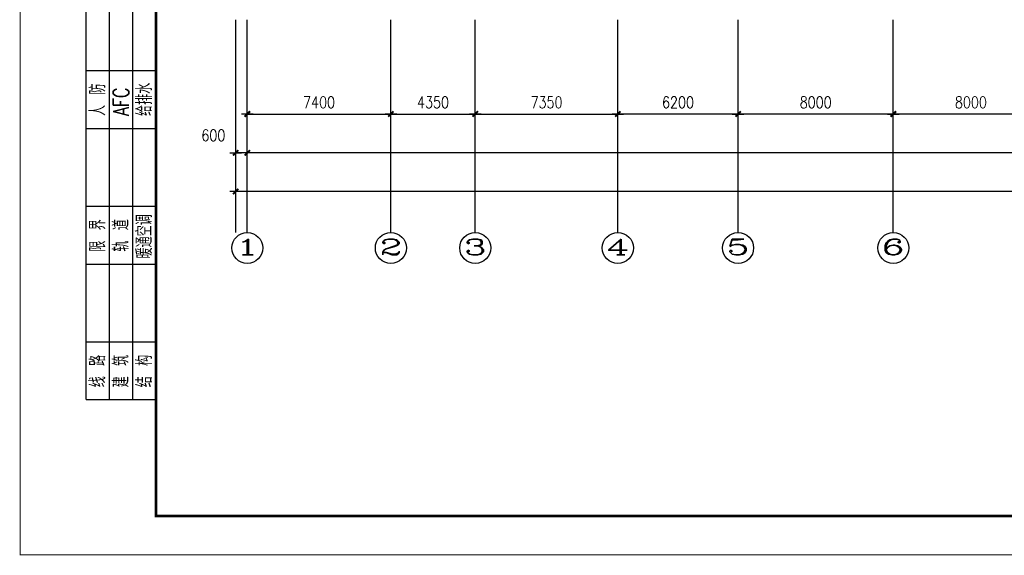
# Model space of a CAD drawing. Extents: x -7270 to 1708418, y -214047 to 255807.
# Tile 1 of 14: x 1496393 to 1547148, y 169782 to 197424. Entities that reach past the tile are written whole.
import ezdxf
from ezdxf.enums import TextEntityAlignment as Align

# ---------------------------------------------------------------- set-up
doc = ezdxf.new("R2010")
doc.units = 0
doc.header["$LTSCALE"] = 3000
doc.header["$MEASUREMENT"] = 0
doc.layers.get('0').update_dxf_attribs({"linetype": 'CONTINUOUS'})
doc.layers.get('DEFPOINTS').update_dxf_attribs({"linetype": 'CONTINUOUS'})
for name, color, linetype in [('AXIS', 3, 'CONTINUOUS'), ('AXIS_TEXT', 7, 'CONTINUOUS'), ('TK', 7, 'CONTINUOUS')]:
    doc.layers.add(name, color=color, linetype=linetype)
doc.styles.add('COMPLEX', font='COMPLEX')
doc.styles.add('DIM_FONT', font='SIMPLEX.shx', dxfattribs={"width": 0.8})
doc.styles.add('MT', font='txt.shx', dxfattribs={"width": 0.75, "bigfont": 'fs.shx'})
doc.dimstyles.new('AXIS300', dxfattribs={"dimscale": 3, "dimtxt": 300, "dimasz": 1, "dimexe": 250, "dimexo": 300, "dimgap": 150, "dimtad": 1, "dimdec": 0, "dimzin": 0, "dimdsep": 46, "dimtxsty": 'DIM_FONT', "dimblk": '_DIMX', "dimblk1": '_DIMX', "dimblk2": '_DIMX', "dimcen": 0.09, "dimse1": 1, "dimse2": 1, "dimclrt": 7, "dimadec": 0, "dimazin": 0, "dimtfac": 1, "dimtdec": 0, "dimtix": 1, "dimtmove": 2, "dimatfit": 3, "dimldrblk": '_DIMX', "dimfxl": 1, "dimtolj": 1, "dimtzin": 0, "dimarcsym": 0})

# ---------------------------------------------------------------- blocks, each defined once
blk = doc.blocks.new('_DIMX')
blk.add_line((-150, 0), (150, 0))
at = {"const_width": 50}
blk.add_lwpolyline([(-70, -70), (70, 70)], dxfattribs=at)
blk = doc.blocks.new('*D29')
at = {"color": 0, "linetype": 'ByBlock', "transparency": 16777216}
blk.add_line((1691116, 49713), (1509921, 49713), dxfattribs=at)
at = {"layer": 'DEFPOINTS', "color": 0, "linetype": 'ByBlock', "transparency": 16777216}
for p in [(1509919, 51532), (1691118, 51532), (1509919, 49713)]:
    blk.add_point(p, dxfattribs=at)
at = {"color": 0, "linetype": 'ByBlock', "transparency": 16777216, "xscale": 2, "yscale": 2, "zscale": 2, "rotation": 180}
blk.add_blockref('_DIMX', (1509919, 49713), dxfattribs=at)
at = {"color": 0, "linetype": 'ByBlock', "transparency": 16777216, "xscale": 2, "yscale": 2, "zscale": 2}
blk.add_blockref('_DIMX', (1691118, 49713), dxfattribs=at)
at = {"color": 7, "linetype": 'ByBlock', "transparency": 16777216, "insert": (1600519, 50313), "char_height": 600, "attachment_point": 5, "style": 'DIM_FONT'}
blk.add_mtext('\\A1;181200', dxfattribs=at)
blk = doc.blocks.new('*D28')
at = {"color": 0, "linetype": 'ByBlock', "transparency": 16777216}
blk.add_line((1690516, 51713), (1510521, 51713), dxfattribs=at)
at = {"layer": 'DEFPOINTS', "color": 0, "linetype": 'ByBlock', "transparency": 16777216}
for p in [(1510519, 53532), (1690518, 53532), (1510519, 51713)]:
    blk.add_point(p, dxfattribs=at)
at = {"color": 0, "linetype": 'ByBlock', "transparency": 16777216, "xscale": 2, "yscale": 2, "zscale": 2, "rotation": 180}
blk.add_blockref('_DIMX', (1510519, 51713), dxfattribs=at)
at = {"color": 0, "linetype": 'ByBlock', "transparency": 16777216, "xscale": 2, "yscale": 2, "zscale": 2}
blk.add_blockref('_DIMX', (1690518, 51713), dxfattribs=at)
at = {"color": 7, "linetype": 'ByBlock', "transparency": 16777216, "insert": (1600519, 52313), "char_height": 600, "attachment_point": 5, "style": 'DIM_FONT'}
blk.add_mtext('\\A1;180000', dxfattribs=at)
blk = doc.blocks.new('*D54')
at = {"color": 0, "linetype": 'ByBlock', "transparency": 16777216}
for p, q in [((1509917, 51713), (1509915, 51713)), ((1510519, 51713), (1509919, 51713)), ((1510519, 51713), (1509919, 51713)), ((1510521, 51713), (1510523, 51713))]:
    blk.add_line(p, q, dxfattribs=at)
at = {"layer": 'DEFPOINTS', "color": 0, "linetype": 'ByBlock', "transparency": 16777216}
for p in [(1509919, 53913), (1510519, 53913), (1509919, 51713)]:
    blk.add_point(p, dxfattribs=at)
at = {"color": 0, "linetype": 'ByBlock', "transparency": 16777216, "xscale": 2, "yscale": 2, "zscale": 2}
blk.add_blockref('_DIMX', (1509919, 51713), dxfattribs=at)
at = {"color": 0, "linetype": 'ByBlock', "transparency": 16777216, "xscale": 2, "yscale": 2, "zscale": 2, "rotation": 180}
blk.add_blockref('_DIMX', (1510519, 51713), dxfattribs=at)
at = {"color": 7, "linetype": 'ByBlock', "transparency": 16777216, "insert": (1508767, 52613), "char_height": 600, "attachment_point": 5, "style": 'DIM_FONT'}
blk.add_mtext('\\A1;600', dxfattribs=at)
blk = doc.blocks.new('*D31')
at = {"color": 0, "linetype": 'ByBlock', "transparency": 16777216}
blk.add_line((1508129, 192556), (1515524, 192556), dxfattribs=at)
at = {"layer": 'DEFPOINTS', "color": 0, "linetype": 'ByBlock', "transparency": 16777216}
for p in [(1508127, 197424), (1515526, 197424), (1515526, 192556)]:
    blk.add_point(p, dxfattribs=at)
at = {"color": 0, "linetype": 'ByBlock', "transparency": 16777216, "xscale": 2, "yscale": 2, "zscale": 2, "rotation": 180}
blk.add_blockref('_DIMX', (1508127, 192556), dxfattribs=at)
at = {"color": 0, "linetype": 'ByBlock', "transparency": 16777216, "xscale": 2, "yscale": 2, "zscale": 2}
blk.add_blockref('_DIMX', (1515526, 192556), dxfattribs=at)
at = {"color": 7, "linetype": 'ByBlock', "transparency": 16777216, "insert": (1511826, 193156), "char_height": 600, "attachment_point": 5, "style": 'DIM_FONT'}
blk.add_mtext('\\A1;7400', dxfattribs=at)
blk = doc.blocks.new('*D51')
at = {"color": 0, "linetype": 'ByBlock', "transparency": 16777216}
blk.add_line((1547316, 53714), (1539320, 53714), dxfattribs=at)
at = {"layer": 'DEFPOINTS', "color": 0, "linetype": 'ByBlock', "transparency": 16777216}
for p in [(1539318, 55914), (1547318, 55914), (1539318, 53714)]:
    blk.add_point(p, dxfattribs=at)
at = {"color": 0, "linetype": 'ByBlock', "transparency": 16777216, "xscale": 2, "yscale": 2, "zscale": 2, "rotation": 180}
blk.add_blockref('_DIMX', (1539318, 53714), dxfattribs=at)
at = {"color": 0, "linetype": 'ByBlock', "transparency": 16777216, "xscale": 2, "yscale": 2, "zscale": 2}
blk.add_blockref('_DIMX', (1547318, 53714), dxfattribs=at)
at = {"color": 7, "linetype": 'ByBlock', "transparency": 16777216, "insert": (1543318, 54314), "char_height": 600, "attachment_point": 5, "style": 'DIM_FONT'}
blk.add_mtext('\\A1;8000', dxfattribs=at)
blk = doc.blocks.new('*D32')
at = {"color": 0, "linetype": 'ByBlock', "transparency": 16777216}
blk.add_line((1539316, 53714), (1533120, 53714), dxfattribs=at)
at = {"layer": 'DEFPOINTS', "color": 0, "linetype": 'ByBlock', "transparency": 16777216}
for p in [(1533118, 55914), (1539318, 55914), (1533118, 53714)]:
    blk.add_point(p, dxfattribs=at)
at = {"color": 0, "linetype": 'ByBlock', "transparency": 16777216, "xscale": 2, "yscale": 2, "zscale": 2, "rotation": 180}
blk.add_blockref('_DIMX', (1533118, 53714), dxfattribs=at)
at = {"color": 0, "linetype": 'ByBlock', "transparency": 16777216, "xscale": 2, "yscale": 2, "zscale": 2}
blk.add_blockref('_DIMX', (1539318, 53714), dxfattribs=at)
at = {"color": 7, "linetype": 'ByBlock', "transparency": 16777216, "insert": (1536218, 54314), "char_height": 600, "attachment_point": 5, "style": 'DIM_FONT'}
blk.add_mtext('\\A1;6200', dxfattribs=at)
blk = doc.blocks.new('*D50')
at = {"color": 0, "linetype": 'ByBlock', "transparency": 16777216}
blk.add_line((1555316, 53714), (1547320, 53714), dxfattribs=at)
at = {"layer": 'DEFPOINTS', "color": 0, "linetype": 'ByBlock', "transparency": 16777216}
for p in [(1547318, 55914), (1555318, 55914), (1547318, 53714)]:
    blk.add_point(p, dxfattribs=at)
at = {"color": 0, "linetype": 'ByBlock', "transparency": 16777216, "xscale": 2, "yscale": 2, "zscale": 2, "rotation": 180}
blk.add_blockref('_DIMX', (1547318, 53714), dxfattribs=at)
at = {"color": 0, "linetype": 'ByBlock', "transparency": 16777216, "xscale": 2, "yscale": 2, "zscale": 2}
blk.add_blockref('_DIMX', (1555318, 53714), dxfattribs=at)
at = {"color": 7, "linetype": 'ByBlock', "transparency": 16777216, "insert": (1551318, 54314), "char_height": 600, "attachment_point": 5, "style": 'DIM_FONT'}
blk.add_mtext('\\A1;8000', dxfattribs=at)
blk = doc.blocks.new('*D33')
at = {"color": 0, "linetype": 'ByBlock', "transparency": 16777216}
blk.add_line((1515528, 192556), (1519874, 192556), dxfattribs=at)
at = {"layer": 'DEFPOINTS', "color": 0, "linetype": 'ByBlock', "transparency": 16777216}
for p in [(1515526, 197424), (1519876, 197424), (1519876, 192556)]:
    blk.add_point(p, dxfattribs=at)
at = {"color": 0, "linetype": 'ByBlock', "transparency": 16777216, "xscale": 2, "yscale": 2, "zscale": 2, "rotation": 180}
blk.add_blockref('_DIMX', (1515526, 192556), dxfattribs=at)
at = {"color": 0, "linetype": 'ByBlock', "transparency": 16777216, "xscale": 2, "yscale": 2, "zscale": 2}
blk.add_blockref('_DIMX', (1519876, 192556), dxfattribs=at)
at = {"color": 7, "linetype": 'ByBlock', "transparency": 16777216, "insert": (1517701, 193156), "char_height": 600, "attachment_point": 5, "style": 'DIM_FONT'}
blk.add_mtext('\\A1;4350', dxfattribs=at)
blk = doc.blocks.new('*D34')
at = {"color": 0, "linetype": 'ByBlock', "transparency": 16777216}
blk.add_line((1519878, 192556), (1527224, 192556), dxfattribs=at)
at = {"layer": 'DEFPOINTS', "color": 0, "linetype": 'ByBlock', "transparency": 16777216}
for p in [(1519876, 197424), (1527226, 197424), (1527226, 192556)]:
    blk.add_point(p, dxfattribs=at)
at = {"color": 0, "linetype": 'ByBlock', "transparency": 16777216, "xscale": 2, "yscale": 2, "zscale": 2, "rotation": 180}
blk.add_blockref('_DIMX', (1519876, 192556), dxfattribs=at)
at = {"color": 0, "linetype": 'ByBlock', "transparency": 16777216, "xscale": 2, "yscale": 2, "zscale": 2}
blk.add_blockref('_DIMX', (1527226, 192556), dxfattribs=at)
at = {"color": 7, "linetype": 'ByBlock', "transparency": 16777216, "insert": (1523551, 193156), "char_height": 600, "attachment_point": 5, "style": 'DIM_FONT'}
blk.add_mtext('\\A1;7350', dxfattribs=at)

msp = doc.modelspace()

# ---------------------------------------------------------------- linework, layer by layer
for p, q in [((1501018.2, 177807), (1501018.2, 219807)), ((1502218.2, 177807), (1502218.2, 219807)), ((1499818.2, 194807), (1503418.2, 194807)), ((1499818.2, 191807), (1503418.2, 191807)), ((1499818.2, 187807), (1503418.2, 187807)), ((1499818.2, 184807), (1503418.2, 184807)), ((1499818.2, 180807), (1503418.2, 180807))]:
    msp.add_line(p, q)
at = {"color": 1}
msp.add_line((1503418.2, 177807), (1503418.2, 219807), dxfattribs=at)
at = {"color": 1, "const_width": 70, "flags": 128}
for points in [[(1499818.2, 177807), (1499818.2, 219807)], [(1499818.2, 177807), (1503418.2, 177807)]]:
    msp.add_lwpolyline(points, dxfattribs=at)
at = {"layer": 'AXIS'}
for p, q in [((1507526.5, 186442), (1507526.5, 197424.2)), ((1508126.5, 186442), (1508126.5, 197424.2)), ((1515526, 186442), (1515526, 197424.2)), ((1519876, 186442), (1519876, 197424.2)), ((1527226, 186442), (1527226, 197424.2)), ((1533426, 186442), (1533426, 197424.2)), ((1533426, 186442), (1533426, 197424.2)), ((1541426, 186442), (1541426, 197424.2))]:
    msp.add_line(p, q, dxfattribs=at)
for centre in [(1508126.5, 185642), (1515526, 185642), (1519876, 185642), (1527226, 185642), (1533426, 185642), (1541426, 185642)]:
    msp.add_circle(centre, 800, dxfattribs=at)
at = {"layer": 'TK', "const_width": 50, "flags": 128}
msp.add_lwpolyline([(1706418.2, 169807), (1706418.2, 253807), (1496418.2, 253807), (1496418.2, 169807)], close=True, dxfattribs=at)
at = {"layer": 'TK', "color": 1, "const_width": 140, "flags": 128}
msp.add_lwpolyline([(1503418.2, 171807), (1704418.2, 171807), (1704418.2, 251807), (1503418.2, 251807)], close=True, dxfattribs=at)

# ---------------------------------------------------------------- texts
at = {"style": 'MT', "width": 0.75}
for s, p in [('给排水', (1503215.8, 192453.5)), ('人 防', (1500815.8, 192453.5)), ('AFC', (1502015.8, 192453.5)), ('暖通空调', (1503215.8, 185103.3)), ('限 界', (1500815.8, 185453.5)), ('轨 道', (1502015.8, 185453.5)), ('线 路', (1500815.8, 178453.5)), ('建 筑', (1502015.8, 178453.5)), ('结 构', (1503215.8, 178453.5))]:
    msp.add_text(s, height=800, rotation=90, dxfattribs=at).set_placement(p)
at = {"layer": 'AXIS_TEXT', "style": 'COMPLEX'}
for tag, width, p, p2 in [('1', 3.5, (1507526.5, 185293.4), (1508726.5, 185293.4)), ('2', 2.25, (1514926, 185293.4), (1516126, 185293.4)), ('3', 2.25, (1519276, 185293.4), (1520476, 185293.4)), ('4', 1.96875, (1526626, 185293.4), (1527826, 185293.4)), ('5', 2.25, (1532826, 185293.4), (1534026, 185293.4)), ('6', 2.25, (1540826, 185293.4), (1542026, 185293.4))]:
    msp.add_attdef(tag, text='', height=800, dxfattribs=dict(at, width=width)).set_placement(p, p2, align=Align.FIT)

# ---------------------------------------------------------------- dimensions: what is measured, and where the dimension line sits
at = {"layer": 'AXIS'}
for base, p1, p2, picture, middle in [((1515525.9879, 192555.6698), (1508126.5098, 197424.2433), (1515525.9879, 197424.2433), '*D31', (1511826.2489, 193155.6698)), ((1519876, 192555.7), (1515526, 197424.2), (1519876, 197424.2), '*D33', (1517701, 193155.7)), ((1527226, 192555.7), (1519876, 197424.2), (1527226, 197424.2), '*D34', (1523551, 193155.7))]:
    dim = msp.add_linear_dim(base=base, p1=p1, p2=p2, dimstyle='AXIS300', override={"dimscale": 2, "dimsah": 1}, dxfattribs=at)
    dim.commit()
    dim.dimension.update_dxf_attribs({"geometry": picture, "text_midpoint": middle})
for base, p1, p2, picture, middle in [((1527226, 192555.7), (1533426, 194755.7), (1527226, 194755.7), '*D32', (1530326, 193155.7)), ((1533426, 192555.7), (1541426, 194755.7), (1533426, 194755.7), '*D51', (1537426, 193155.7)), ((1541426, 192555.7), (1549426, 194755.7), (1541426, 194755.7), '*D50', (1545426, 193155.7))]:
    dim = msp.add_linear_dim(base=base, p1=p1, p2=p2, angle=180, dimstyle='AXIS300', override={"dimscale": 2, "dimsah": 1}, dxfattribs=at)
    dim.commit()
    dim.dimension.update_dxf_attribs({"geometry": picture, "text_midpoint": middle, "insert": (-5892.3, 138841.9)})
dim = msp.add_linear_dim(base=(1507526.5, 190555.2), p1=(1508126.5, 192755.2), p2=(1507526.5, 192755.2), angle=180, dimstyle='AXIS300', override={"dimscale": 2, "dimsah": 1}, dxfattribs=at)
dim.commit()
dim.dimension.update_dxf_attribs({"geometry": '*D54', "text_midpoint": (1506374.6, 191455.2), "dimtype": 160, "insert": (-2392.3, 138841.9)})
for p1, p2, picture, middle in [((1688125.9879, 192374.2363), (1508126.5098, 192374.2363), '*D28', (1598126.2489, 191155.2363)), ((1688725.9879, 190373.8029), (1507526.5098, 190373.8029), '*D29', (1598126.2489, 189154.8029))]:
    dim = msp.add_aligned_dim(p1=p1, p2=p2, distance=1819, dimstyle='AXIS300', override={"dimscale": 2, "dimsah": 1}, dxfattribs=at)
    dim.commit()
    dim.dimension.update_dxf_attribs({"geometry": picture, "text_midpoint": middle, "insert": (-2392.3387, 138841.8506)})

doc.saveas('drawing.dxf')
